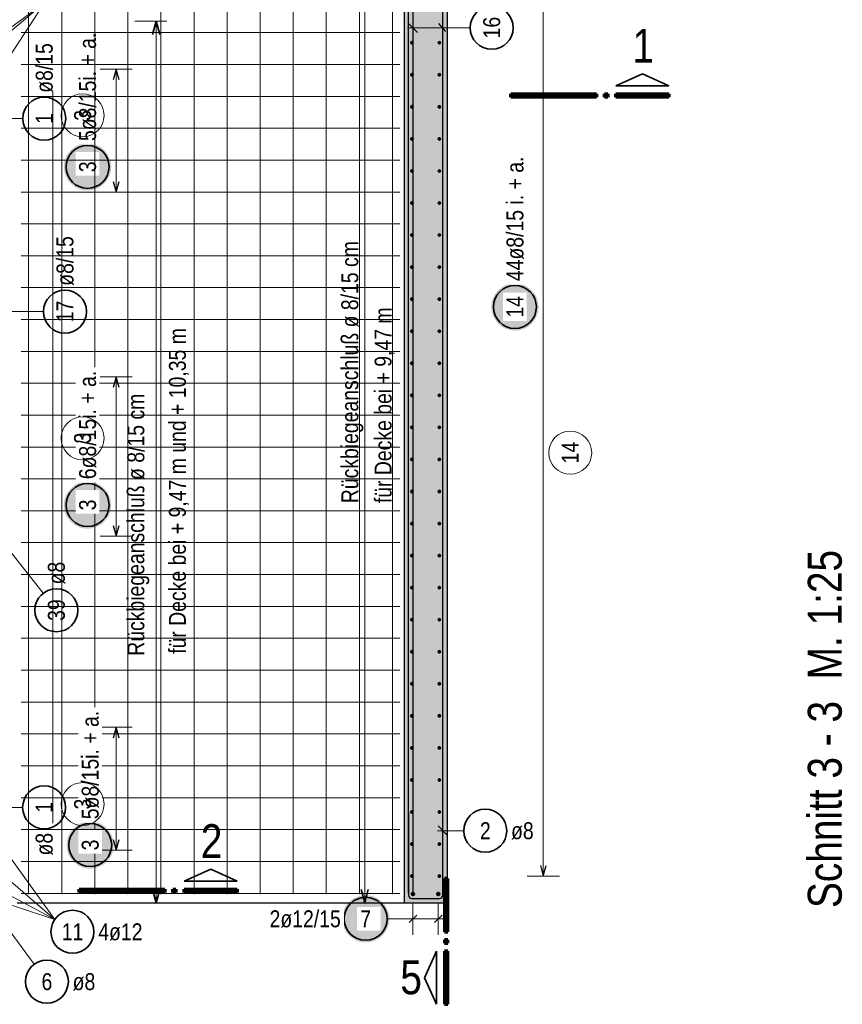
# Model space of a CAD drawing. Header units: millimetres. Extents: x -10.2 to 30.7, y 0 to 21.
# Tile 19 of 40: x 5 to 8.8, y 11.6 to 16.2. Entities that reach past the tile are written whole.
import ezdxf

# ---------------------------------------------------------------- set-up
doc = ezdxf.new("R2010")
doc.units = ezdxf.units.MM
doc.layers.add('nplo Bewehrung', color=7, linetype='Continuous', lineweight=20)
doc.styles.add('Arial Narrow', font='ARIALN.TTF')

msp = doc.modelspace()

# ---------------------------------------------------------------- hatches: boundary and pattern name
at = {"lineweight": 13, "true_color": 0xd7ffd7}
msp.add_hatch(color=254, dxfattribs=at).paths.add_polyline_path([(6.991, 18.7557), (6.991, 12.0691), (6.791, 12.0691), (6.791, 18.7557)])
at = {"lineweight": 25, "true_color": 0xffffff}
for points in [[(5.429, 15.491), (5.4289, 15.4949), (5.4287, 15.4987), (5.4284, 15.5025), (5.4279, 15.5063), (5.4273, 15.5101), (5.4266, 15.5139), (5.4257, 15.5176), (5.4247, 15.5213), (5.4236, 15.525), (5.4223, 15.5286), (5.421, 15.5322), (5.4195, 15.5358), (5.4178, 15.5392), (5.4161, 15.5427), (5.4142, 15.546), (5.4123, 15.5493), (5.4102, 15.5525), (5.408, 15.5557), (5.4057, 15.5587), (5.4032, 15.5617), (5.4007, 15.5646), (5.3981, 15.5674), (5.3954, 15.5701), (5.3926, 15.5728), (5.3897, 15.5753), (5.3867, 15.5777), (5.3836, 15.58), (5.3805, 15.5822), (5.3773, 15.5843), (5.374, 15.5863), (5.3706, 15.5881), (5.3672, 15.5899), (5.3637, 15.5915), (5.3602, 15.593), (5.3566, 15.5944), (5.353, 15.5956), (5.3493, 15.5968), (5.3456, 15.5977), (5.3418, 15.5986), (5.3381, 15.5993), (5.3343, 15.5999), (5.3305, 15.6004), (5.3266, 15.6007), (5.3228, 15.6009), (5.319, 15.601), (5.3151, 15.6009), (5.3113, 15.6007), (5.3075, 15.6004), (5.3037, 15.5999), (5.2999, 15.5993), (5.2961, 15.5986), (5.2924, 15.5977), (5.2887, 15.5968), (5.285, 15.5956), (5.2814, 15.5944), (5.2778, 15.593), (5.2742, 15.5915), (5.2708, 15.5899), (5.2673, 15.5881), (5.264, 15.5863), (5.2607, 15.5843), (5.2575, 15.5822), (5.2543, 15.58), (5.2513, 15.5777), (5.2483, 15.5753), (5.2454, 15.5728), (5.2426, 15.5701), (5.2398, 15.5674), (5.2372, 15.5646), (5.2347, 15.5617), (5.2323, 15.5587), (5.23, 15.5557), (5.2278, 15.5525), (5.2257, 15.5493), (5.2237, 15.546), (5.2219, 15.5427), (5.2201, 15.5392), (5.2185, 15.5358), (5.217, 15.5322), (5.2156, 15.5286), (5.2144, 15.525), (5.2132, 15.5213), (5.2122, 15.5176), (5.2114, 15.5139), (5.2106, 15.5101), (5.21, 15.5063), (5.2096, 15.5025), (5.2092, 15.4987), (5.209, 15.4949), (5.209, 15.491), (5.209, 15.4872), (5.2092, 15.4833), (5.2096, 15.4795), (5.21, 15.4757), (5.2106, 15.4719), (5.2114, 15.4681), (5.2122, 15.4644), (5.2132, 15.4607), (5.2144, 15.457), (5.2156, 15.4534), (5.217, 15.4498), (5.2185, 15.4463), (5.2201, 15.4428), (5.2219, 15.4394), (5.2237, 15.436), (5.2257, 15.4327), (5.2278, 15.4295), (5.23, 15.4264), (5.2323, 15.4233), (5.2347, 15.4203), (5.2372, 15.4174), (5.2398, 15.4146), (5.2426, 15.4119), (5.2454, 15.4093), (5.2483, 15.4068), (5.2513, 15.4043), (5.2543, 15.402), (5.2575, 15.3998), (5.2607, 15.3977), (5.264, 15.3958), (5.2673, 15.3939), (5.2708, 15.3921), (5.2742, 15.3905), (5.2778, 15.389), (5.2814, 15.3877), (5.285, 15.3864), (5.2887, 15.3853), (5.2924, 15.3843), (5.2961, 15.3834), (5.2999, 15.3827), (5.3037, 15.3821), (5.3075, 15.3816), (5.3113, 15.3813), (5.3151, 15.3811), (5.319, 15.381), (5.3228, 15.3811), (5.3266, 15.3813), (5.3305, 15.3816), (5.3343, 15.3821), (5.3381, 15.3827), (5.3418, 15.3834), (5.3456, 15.3843), (5.3493, 15.3853), (5.353, 15.3864), (5.3566, 15.3877), (5.3602, 15.389), (5.3637, 15.3905), (5.3672, 15.3921), (5.3706, 15.3939), (5.374, 15.3958), (5.3773, 15.3977), (5.3805, 15.3998), (5.3836, 15.402), (5.3867, 15.4043), (5.3897, 15.4068), (5.3926, 15.4093), (5.3954, 15.4119), (5.3981, 15.4146), (5.4007, 15.4174), (5.4032, 15.4203), (5.4057, 15.4233), (5.408, 15.4264), (5.4102, 15.4295), (5.4123, 15.4327), (5.4142, 15.436), (5.4161, 15.4394), (5.4178, 15.4428), (5.4195, 15.4463), (5.421, 15.4498), (5.4223, 15.4534), (5.4236, 15.457), (5.4247, 15.4607), (5.4257, 15.4644), (5.4266, 15.4681), (5.4273, 15.4719), (5.4279, 15.4757), (5.4284, 15.4795), (5.4287, 15.4833)], [(5.429, 13.9187), (5.4289, 13.9225), (5.4287, 13.9263), (5.4284, 13.9302), (5.4279, 13.934), (5.4273, 13.9378), (5.4266, 13.9415), (5.4257, 13.9453), (5.4247, 13.949), (5.4236, 13.9527), (5.4223, 13.9563), (5.421, 13.9599), (5.4195, 13.9634), (5.4178, 13.9669), (5.4161, 13.9703), (5.4142, 13.9737), (5.4123, 13.977), (5.4102, 13.9802), (5.408, 13.9833), (5.4057, 13.9864), (5.4032, 13.9894), (5.4007, 13.9923), (5.3981, 13.9951), (5.3954, 13.9978), (5.3926, 14.0004), (5.3897, 14.0029), (5.3867, 14.0054), (5.3836, 14.0077), (5.3805, 14.0099), (5.3773, 14.012), (5.374, 14.0139), (5.3706, 14.0158), (5.3672, 14.0175), (5.3637, 14.0192), (5.3602, 14.0207), (5.3566, 14.022), (5.353, 14.0233), (5.3493, 14.0244), (5.3456, 14.0254), (5.3418, 14.0263), (5.3381, 14.027), (5.3343, 14.0276), (5.3305, 14.0281), (5.3266, 14.0284), (5.3228, 14.0286), (5.319, 14.0287), (5.3151, 14.0286), (5.3113, 14.0284), (5.3075, 14.0281), (5.3037, 14.0276), (5.2999, 14.027), (5.2961, 14.0263), (5.2924, 14.0254), (5.2887, 14.0244), (5.285, 14.0233), (5.2814, 14.022), (5.2778, 14.0207), (5.2742, 14.0192), (5.2708, 14.0175), (5.2673, 14.0158), (5.264, 14.0139), (5.2607, 14.012), (5.2575, 14.0099), (5.2543, 14.0077), (5.2513, 14.0054), (5.2483, 14.0029), (5.2454, 14.0004), (5.2426, 13.9978), (5.2398, 13.9951), (5.2372, 13.9923), (5.2347, 13.9894), (5.2323, 13.9864), (5.23, 13.9833), (5.2278, 13.9802), (5.2257, 13.977), (5.2237, 13.9737), (5.2219, 13.9703), (5.2201, 13.9669), (5.2185, 13.9634), (5.217, 13.9599), (5.2156, 13.9563), (5.2144, 13.9527), (5.2132, 13.949), (5.2122, 13.9453), (5.2114, 13.9415), (5.2106, 13.9378), (5.21, 13.934), (5.2096, 13.9302), (5.2092, 13.9263), (5.209, 13.9225), (5.209, 13.9187), (5.209, 13.9148), (5.2092, 13.911), (5.2096, 13.9072), (5.21, 13.9034), (5.2106, 13.8996), (5.2114, 13.8958), (5.2122, 13.8921), (5.2132, 13.8884), (5.2144, 13.8847), (5.2156, 13.8811), (5.217, 13.8775), (5.2185, 13.8739), (5.2201, 13.8705), (5.2219, 13.867), (5.2237, 13.8637), (5.2257, 13.8604), (5.2278, 13.8572), (5.23, 13.854), (5.2323, 13.851), (5.2347, 13.848), (5.2372, 13.8451), (5.2398, 13.8423), (5.2426, 13.8395), (5.2454, 13.8369), (5.2483, 13.8344), (5.2513, 13.832), (5.2543, 13.8297), (5.2575, 13.8275), (5.2607, 13.8254), (5.264, 13.8234), (5.2673, 13.8215), (5.2708, 13.8198), (5.2742, 13.8182), (5.2778, 13.8167), (5.2814, 13.8153), (5.285, 13.8141), (5.2887, 13.8129), (5.2924, 13.8119), (5.2961, 13.8111), (5.2999, 13.8103), (5.3037, 13.8097), (5.3075, 13.8093), (5.3113, 13.8089), (5.3151, 13.8087), (5.319, 13.8087), (5.3228, 13.8087), (5.3266, 13.8089), (5.3305, 13.8093), (5.3343, 13.8097), (5.3381, 13.8103), (5.3418, 13.8111), (5.3456, 13.8119), (5.3493, 13.8129), (5.353, 13.8141), (5.3566, 13.8153), (5.3602, 13.8167), (5.3637, 13.8182), (5.3672, 13.8198), (5.3706, 13.8215), (5.374, 13.8234), (5.3773, 13.8254), (5.3805, 13.8275), (5.3836, 13.8297), (5.3867, 13.832), (5.3897, 13.8344), (5.3926, 13.8369), (5.3954, 13.8395), (5.3981, 13.8423), (5.4007, 13.8451), (5.4032, 13.848), (5.4057, 13.851), (5.408, 13.854), (5.4102, 13.8572), (5.4123, 13.8604), (5.4142, 13.8637), (5.4161, 13.867), (5.4178, 13.8705), (5.4195, 13.8739), (5.421, 13.8775), (5.4223, 13.8811), (5.4236, 13.8847), (5.4247, 13.8884), (5.4257, 13.8921), (5.4266, 13.8958), (5.4273, 13.8996), (5.4279, 13.9034), (5.4284, 13.9072), (5.4287, 13.911)], [(5.4412, 12.3377), (5.4411, 12.3416), (5.4409, 12.3454), (5.4406, 12.3492), (5.4401, 12.3531), (5.4395, 12.3569), (5.4388, 12.3606), (5.4379, 12.3644), (5.4369, 12.3681), (5.4358, 12.3717), (5.4346, 12.3754), (5.4332, 12.379), (5.4317, 12.3825), (5.4301, 12.386), (5.4283, 12.3894), (5.4265, 12.3927), (5.4245, 12.396), (5.4224, 12.3993), (5.4202, 12.4024), (5.4179, 12.4055), (5.4155, 12.4085), (5.413, 12.4114), (5.4103, 12.4142), (5.4076, 12.4169), (5.4048, 12.4195), (5.4019, 12.422), (5.3989, 12.4244), (5.3959, 12.4267), (5.3927, 12.4289), (5.3895, 12.431), (5.3862, 12.433), (5.3828, 12.4349), (5.3794, 12.4366), (5.3759, 12.4382), (5.3724, 12.4397), (5.3688, 12.4411), (5.3652, 12.4424), (5.3615, 12.4435), (5.3578, 12.4445), (5.3541, 12.4453), (5.3503, 12.4461), (5.3465, 12.4467), (5.3427, 12.4471), (5.3389, 12.4475), (5.335, 12.4477), (5.3312, 12.4477), (5.3274, 12.4477), (5.3235, 12.4475), (5.3197, 12.4471), (5.3159, 12.4467), (5.3121, 12.4461), (5.3083, 12.4453), (5.3046, 12.4445), (5.3009, 12.4435), (5.2972, 12.4424), (5.2936, 12.4411), (5.29, 12.4397), (5.2865, 12.4382), (5.283, 12.4366), (5.2796, 12.4349), (5.2762, 12.433), (5.2729, 12.431), (5.2697, 12.4289), (5.2666, 12.4267), (5.2635, 12.4244), (5.2605, 12.422), (5.2576, 12.4195), (5.2548, 12.4169), (5.2521, 12.4142), (5.2495, 12.4114), (5.2469, 12.4085), (5.2445, 12.4055), (5.2422, 12.4024), (5.24, 12.3993), (5.2379, 12.396), (5.2359, 12.3927), (5.2341, 12.3894), (5.2323, 12.386), (5.2307, 12.3825), (5.2292, 12.379), (5.2278, 12.3754), (5.2266, 12.3717), (5.2255, 12.3681), (5.2245, 12.3644), (5.2236, 12.3606), (5.2229, 12.3569), (5.2223, 12.3531), (5.2218, 12.3492), (5.2215, 12.3454), (5.2213, 12.3416), (5.2212, 12.3377), (5.2213, 12.3339), (5.2215, 12.3301), (5.2218, 12.3263), (5.2223, 12.3224), (5.2229, 12.3186), (5.2236, 12.3149), (5.2245, 12.3111), (5.2255, 12.3074), (5.2266, 12.3038), (5.2278, 12.3001), (5.2292, 12.2965), (5.2307, 12.293), (5.2323, 12.2895), (5.2341, 12.2861), (5.2359, 12.2827), (5.2379, 12.2795), (5.24, 12.2762), (5.2422, 12.2731), (5.2445, 12.27), (5.2469, 12.267), (5.2495, 12.2641), (5.2521, 12.2613), (5.2548, 12.2586), (5.2576, 12.256), (5.2605, 12.2535), (5.2635, 12.2511), (5.2666, 12.2488), (5.2697, 12.2466), (5.2729, 12.2445), (5.2762, 12.2425), (5.2796, 12.2406), (5.283, 12.2389), (5.2865, 12.2373), (5.29, 12.2358), (5.2936, 12.2344), (5.2972, 12.2331), (5.3009, 12.232), (5.3046, 12.231), (5.3083, 12.2302), (5.3121, 12.2294), (5.3159, 12.2288), (5.3197, 12.2284), (5.3235, 12.228), (5.3274, 12.2278), (5.3312, 12.2277), (5.335, 12.2278), (5.3389, 12.228), (5.3427, 12.2284), (5.3465, 12.2288), (5.3503, 12.2294), (5.3541, 12.2302), (5.3578, 12.231), (5.3615, 12.232), (5.3652, 12.2331), (5.3688, 12.2344), (5.3724, 12.2358), (5.3759, 12.2373), (5.3794, 12.2389), (5.3828, 12.2406), (5.3862, 12.2425), (5.3895, 12.2445), (5.3927, 12.2466), (5.3959, 12.2488), (5.3989, 12.2511), (5.4019, 12.2535), (5.4048, 12.256), (5.4076, 12.2586), (5.4103, 12.2613), (5.413, 12.2641), (5.4155, 12.267), (5.4179, 12.27), (5.4202, 12.2731), (5.4224, 12.2762), (5.4245, 12.2795), (5.4265, 12.2827), (5.4283, 12.2861), (5.4301, 12.2895), (5.4317, 12.293), (5.4332, 12.2965), (5.4346, 12.3001), (5.4358, 12.3038), (5.4369, 12.3074), (5.4379, 12.3111), (5.4388, 12.3149), (5.4395, 12.3186), (5.4401, 12.3224), (5.4406, 12.3263), (5.4409, 12.3301)], [(6.7222, 11.9946), (6.7221, 11.9985), (6.7219, 12.0023), (6.7216, 12.0061), (6.7211, 12.01), (6.7205, 12.0137), (6.7198, 12.0175), (6.7189, 12.0213), (6.7179, 12.025), (6.7168, 12.0286), (6.7155, 12.0323), (6.7142, 12.0358), (6.7127, 12.0394), (6.711, 12.0429), (6.7093, 12.0463), (6.7074, 12.0496), (6.7055, 12.0529), (6.7034, 12.0562), (6.7012, 12.0593), (6.6989, 12.0624), (6.6964, 12.0653), (6.6939, 12.0682), (6.6913, 12.0711), (6.6886, 12.0738), (6.6858, 12.0764), (6.6829, 12.0789), (6.6799, 12.0813), (6.6768, 12.0836), (6.6737, 12.0858), (6.6705, 12.0879), (6.6672, 12.0899), (6.6638, 12.0918), (6.6604, 12.0935), (6.6569, 12.0951), (6.6534, 12.0966), (6.6498, 12.098), (6.6462, 12.0993), (6.6425, 12.1004), (6.6388, 12.1014), (6.6351, 12.1022), (6.6313, 12.103), (6.6275, 12.1036), (6.6237, 12.104), (6.6199, 12.1044), (6.616, 12.1046), (6.6122, 12.1046), (6.6083, 12.1046), (6.6045, 12.1044), (6.6007, 12.104), (6.5969, 12.1036), (6.5931, 12.103), (6.5893, 12.1022), (6.5856, 12.1014), (6.5819, 12.1004), (6.5782, 12.0993), (6.5746, 12.098), (6.571, 12.0966), (6.5674, 12.0951), (6.564, 12.0935), (6.5605, 12.0918), (6.5572, 12.0899), (6.5539, 12.0879), (6.5507, 12.0858), (6.5475, 12.0836), (6.5445, 12.0813), (6.5415, 12.0789), (6.5386, 12.0764), (6.5358, 12.0738), (6.5331, 12.0711), (6.5304, 12.0682), (6.5279, 12.0653), (6.5255, 12.0624), (6.5232, 12.0593), (6.521, 12.0562), (6.5189, 12.0529), (6.5169, 12.0496), (6.5151, 12.0463), (6.5133, 12.0429), (6.5117, 12.0394), (6.5102, 12.0358), (6.5088, 12.0323), (6.5076, 12.0286), (6.5064, 12.025), (6.5054, 12.0213), (6.5046, 12.0175), (6.5039, 12.0137), (6.5033, 12.01), (6.5028, 12.0061), (6.5024, 12.0023), (6.5022, 11.9985), (6.5022, 11.9946), (6.5022, 11.9908), (6.5024, 11.987), (6.5028, 11.9831), (6.5033, 11.9793), (6.5039, 11.9755), (6.5046, 11.9718), (6.5054, 11.968), (6.5064, 11.9643), (6.5076, 11.9607), (6.5088, 11.957), (6.5102, 11.9534), (6.5117, 11.9499), (6.5133, 11.9464), (6.5151, 11.943), (6.5169, 11.9396), (6.5189, 11.9364), (6.521, 11.9331), (6.5232, 11.93), (6.5255, 11.9269), (6.5279, 11.9239), (6.5304, 11.921), (6.5331, 11.9182), (6.5358, 11.9155), (6.5386, 11.9129), (6.5415, 11.9104), (6.5445, 11.908), (6.5475, 11.9057), (6.5507, 11.9034), (6.5539, 11.9014), (6.5572, 11.8994), (6.5605, 11.8975), (6.564, 11.8958), (6.5674, 11.8942), (6.571, 11.8927), (6.5746, 11.8913), (6.5782, 11.89), (6.5819, 11.8889), (6.5856, 11.8879), (6.5893, 11.887), (6.5931, 11.8863), (6.5969, 11.8857), (6.6007, 11.8852), (6.6045, 11.8849), (6.6083, 11.8847), (6.6122, 11.8846), (6.616, 11.8847), (6.6199, 11.8849), (6.6237, 11.8852), (6.6275, 11.8857), (6.6313, 11.8863), (6.6351, 11.887), (6.6388, 11.8879), (6.6425, 11.8889), (6.6462, 11.89), (6.6498, 11.8913), (6.6534, 11.8927), (6.6569, 11.8942), (6.6604, 11.8958), (6.6638, 11.8975), (6.6672, 11.8994), (6.6705, 11.9014), (6.6737, 11.9034), (6.6768, 11.9057), (6.6799, 11.908), (6.6829, 11.9104), (6.6858, 11.9129), (6.6886, 11.9155), (6.6913, 11.9182), (6.6939, 11.921), (6.6964, 11.9239), (6.6989, 11.9269), (6.7012, 11.93), (6.7034, 11.9331), (6.7055, 11.9364), (6.7074, 11.9396), (6.7093, 11.943), (6.711, 11.9464), (6.7127, 11.9499), (6.7142, 11.9534), (6.7155, 11.957), (6.7168, 11.9607), (6.7179, 11.9643), (6.7189, 11.968), (6.7198, 11.9718), (6.7205, 11.9755), (6.7211, 11.9793), (6.7216, 11.9831), (6.7219, 11.987)]]:
    msp.add_hatch(color=7, dxfattribs=at).paths.add_polyline_path(points)
at = {"lineweight": 50, "true_color": 0xffffff}
msp.add_hatch(color=7, dxfattribs=at).paths.add_polyline_path([(7.4162, 14.8395), (7.4162, 14.8433), (7.416, 14.8471), (7.4156, 14.851), (7.4152, 14.8548), (7.4146, 14.8586), (7.4138, 14.8623), (7.413, 14.8661), (7.412, 14.8698), (7.4109, 14.8735), (7.4096, 14.8771), (7.4082, 14.8807), (7.4067, 14.8842), (7.4051, 14.8877), (7.4034, 14.8911), (7.4015, 14.8945), (7.3995, 14.8978), (7.3974, 14.901), (7.3952, 14.9041), (7.3929, 14.9072), (7.3905, 14.9102), (7.388, 14.9131), (7.3854, 14.9159), (7.3826, 14.9186), (7.3798, 14.9212), (7.3769, 14.9237), (7.374, 14.9262), (7.3709, 14.9285), (7.3677, 14.9307), (7.3645, 14.9328), (7.3612, 14.9347), (7.3579, 14.9366), (7.3545, 14.9383), (7.351, 14.94), (7.3474, 14.9415), (7.3439, 14.9428), (7.3402, 14.9441), (7.3366, 14.9452), (7.3328, 14.9462), (7.3291, 14.9471), (7.3253, 14.9478), (7.3215, 14.9484), (7.3177, 14.9489), (7.3139, 14.9492), (7.3101, 14.9494), (7.3062, 14.9495), (7.3024, 14.9494), (7.2986, 14.9492), (7.2947, 14.9489), (7.2909, 14.9484), (7.2871, 14.9478), (7.2834, 14.9471), (7.2796, 14.9462), (7.2759, 14.9452), (7.2722, 14.9441), (7.2686, 14.9428), (7.265, 14.9415), (7.2615, 14.94), (7.258, 14.9383), (7.2546, 14.9366), (7.2512, 14.9347), (7.2479, 14.9328), (7.2447, 14.9307), (7.2416, 14.9285), (7.2385, 14.9262), (7.2355, 14.9237), (7.2326, 14.9212), (7.2298, 14.9186), (7.2271, 14.9159), (7.2245, 14.9131), (7.222, 14.9102), (7.2196, 14.9072), (7.2172, 14.9041), (7.215, 14.901), (7.2129, 14.8978), (7.211, 14.8945), (7.2091, 14.8911), (7.2074, 14.8877), (7.2057, 14.8842), (7.2042, 14.8807), (7.2029, 14.8771), (7.2016, 14.8735), (7.2005, 14.8698), (7.1995, 14.8661), (7.1986, 14.8623), (7.1979, 14.8586), (7.1973, 14.8548), (7.1968, 14.851), (7.1965, 14.8471), (7.1963, 14.8433), (7.1962, 14.8395), (7.1963, 14.8356), (7.1965, 14.8318), (7.1968, 14.828), (7.1973, 14.8242), (7.1979, 14.8204), (7.1986, 14.8166), (7.1995, 14.8129), (7.2005, 14.8092), (7.2016, 14.8055), (7.2029, 14.8019), (7.2042, 14.7983), (7.2057, 14.7947), (7.2074, 14.7913), (7.2091, 14.7878), (7.211, 14.7845), (7.2129, 14.7812), (7.215, 14.778), (7.2172, 14.7748), (7.2196, 14.7717), (7.222, 14.7688), (7.2245, 14.7659), (7.2271, 14.7631), (7.2298, 14.7603), (7.2326, 14.7577), (7.2355, 14.7552), (7.2385, 14.7528), (7.2416, 14.7505), (7.2447, 14.7483), (7.2479, 14.7462), (7.2512, 14.7442), (7.2546, 14.7423), (7.258, 14.7406), (7.2615, 14.739), (7.265, 14.7375), (7.2686, 14.7361), (7.2722, 14.7349), (7.2759, 14.7337), (7.2796, 14.7327), (7.2834, 14.7319), (7.2871, 14.7311), (7.2909, 14.7305), (7.2947, 14.7301), (7.2986, 14.7297), (7.3024, 14.7295), (7.3062, 14.7295), (7.3101, 14.7295), (7.3139, 14.7297), (7.3177, 14.7301), (7.3215, 14.7305), (7.3253, 14.7311), (7.3291, 14.7319), (7.3328, 14.7327), (7.3366, 14.7337), (7.3402, 14.7349), (7.3439, 14.7361), (7.3474, 14.7375), (7.351, 14.739), (7.3545, 14.7406), (7.3579, 14.7423), (7.3612, 14.7442), (7.3645, 14.7462), (7.3677, 14.7483), (7.3709, 14.7505), (7.374, 14.7528), (7.3769, 14.7552), (7.3798, 14.7577), (7.3826, 14.7603), (7.3854, 14.7631), (7.388, 14.7659), (7.3905, 14.7688), (7.3929, 14.7717), (7.3952, 14.7748), (7.3974, 14.778), (7.3995, 14.7812), (7.4015, 14.7845), (7.4034, 14.7878), (7.4051, 14.7913), (7.4067, 14.7947), (7.4082, 14.7983), (7.4096, 14.8019), (7.4109, 14.8055), (7.412, 14.8092), (7.413, 14.8129), (7.4138, 14.8166), (7.4146, 14.8204), (7.4152, 14.8242), (7.4156, 14.828), (7.416, 14.8318)])

# ---------------------------------------------------------------- linework, layer by layer
at = {"color": 6, "linetype": 'Continuous', "lineweight": 13}
for p, q in [((6.6077, 12.0691), (6.6077, 18.7557)), ((5.6882, 16.1691), (5.5382, 16.1691)), ((5.6382, 12.0691), (5.6382, 16.1691)), ((5.5382, 12.0691), (5.6882, 12.0691)), ((6.5577, 12.0691), (6.7077, 12.0691))]:
    msp.add_line(p, q, dxfattribs=at)
at = {"color": 3, "linetype": 'Continuous', "lineweight": 25}
for p, q in [((6.791, 18.7557), (6.791, 12.0691)), ((6.991, 18.7557), (6.991, 12.0691)), ((6.811, 12.1157), (6.811, 18.7157)), ((6.831, 18.7091), (6.831, 12.1091)), ((6.971, 12.1157), (6.971, 18.7157)), ((6.8089, 16.16), (6.8531, 16.1158)), ((6.9505, 16.1576), (6.9827, 16.12)), ((5.4522, 15.9451), (5.4388, 15.8951)), ((5.4656, 15.8951), (5.4522, 15.9451)), ((5.4388, 15.4231), (5.4522, 15.3731)), ((5.4522, 15.3731), (5.4656, 15.4231)), ((5.4522, 14.5151), (5.4388, 14.4651)), ((5.4656, 14.4651), (5.4522, 14.5151)), ((5.4388, 13.8231), (5.4522, 13.7731)), ((5.4522, 13.7731), (5.4656, 13.8231)), ((5.4522, 12.8851), (5.4388, 12.8351)), ((5.4656, 12.8351), (5.4522, 12.8851)), ((6.811, 12.4891), (6.811, 12.1051)), ((6.971, 12.1051), (6.971, 12.4891)), ((6.9489, 12.4264), (6.9931, 12.3822)), ((5.4388, 12.3631), (5.4522, 12.3131)), ((5.4522, 12.3131), (5.4656, 12.3631)), ((7.4248, 12.2431), (7.4382, 12.1931)), ((7.4382, 12.1931), (7.4516, 12.2431)), ((6.827, 12.0891), (6.955, 12.0891)), ((4.991, 12.0691), (6.791, 12.0691)), ((6.791, 12.0691), (6.991, 12.0691)), ((6.8496, 12.0123), (6.8143, 11.977)), ((6.9676, 12.0123), (6.9323, 11.977))]:
    msp.add_line(p, q, dxfattribs=at)
at = {"color": 5, "linetype": 'Continuous', "lineweight": 18}
for p, q in [((7.4382, 12.1931), (7.4382, 18.6017)), ((4.821, 16.0041), (5.1193, 16.254)), ((4.956, 16.1341), (5.1193, 16.254)), ((4.956, 16.0041), (5.1193, 16.254)), ((7.0981, 16.1379), (6.806, 16.1379)), ((5.5272, 15.9451), (5.3772, 15.9451)), ((5.4522, 15.9451), (5.4522, 15.3731)), ((5.0175, 15.7153), (4.946, 15.7153)), ((5.3772, 15.3731), (5.5272, 15.3731)), ((5.1139, 14.8179), (4.786, 14.8179)), ((5.5272, 14.5151), (5.3772, 14.5151)), ((5.4522, 14.5151), (5.4522, 13.7731)), ((5.1124, 13.5082), (4.9284, 13.7434)), ((5.3772, 13.7731), (5.5272, 13.7731)), ((5.5272, 12.8851), (5.3772, 12.8851)), ((5.4522, 12.3131), (5.4522, 12.8851)), ((5.0172, 12.5129), (4.946, 12.5129)), ((7.0682, 12.4043), (6.946, 12.4043)), ((4.826, 12.2841), (5.1673, 11.9922)), ((4.956, 12.2841), (5.1673, 11.9922)), ((5.3772, 12.3131), (5.5272, 12.3131)), ((7.3632, 12.1931), (7.5132, 12.1931)), ((4.826, 12.1041), (5.1673, 11.9922)), ((5.0705, 11.7832), (4.8312, 12.1093)), ((4.956, 12.1041), (5.1673, 11.9922)), ((6.832, 12.0696), (6.832, 11.9196)), ((6.95, 12.0696), (6.95, 11.9196)), ((6.7122, 11.9946), (6.782, 11.9946)), ((6.782, 11.9946), (7, 11.9946))]:
    msp.add_line(p, q, dxfattribs=at)
at = {"color": 2, "linetype": 'Continuous', "lineweight": 35}
for p, q in [((5.6382, 16.1691), (5.6214, 16.1066)), ((5.6549, 16.1066), (5.6382, 16.1691)), ((7.775, 15.8677), (7.8988, 15.924)), ((7.8988, 15.924), (8.0225, 15.8677)), ((8.0225, 15.8677), (7.775, 15.8677)), ((5.7677, 12.1698), (5.8915, 12.2261)), ((5.8915, 12.2261), (6.0152, 12.1698)), ((6.0152, 12.1698), (5.7677, 12.1698)), ((5.6214, 12.1316), (5.6382, 12.0691)), ((5.6382, 12.0691), (5.6549, 12.1316)), ((6.591, 12.1316), (6.6077, 12.0691)), ((6.6077, 12.0691), (6.6245, 12.1316)), ((6.9419, 11.8446), (6.8856, 11.7209)), ((6.9419, 11.5971), (6.9419, 11.8446)), ((6.8856, 11.7209), (6.9419, 11.5971))]:
    msp.add_line(p, q, dxfattribs=at)
at = {"color": 1, "linetype": 'Continuous', "lineweight": 70}
for p, q in [((7.2875, 15.8152), (7.2875, 15.8302)), ((7.2875, 15.8302), (7.685, 15.8302)), ((7.685, 15.8152), (7.2875, 15.8152)), ((7.685, 15.8302), (7.685, 15.8152)), ((7.7225, 15.8152), (7.7225, 15.8302)), ((7.7225, 15.8302), (7.7375, 15.8302)), ((7.7375, 15.8152), (7.7225, 15.8152)), ((7.7375, 15.8302), (7.7375, 15.8152)), ((7.775, 15.8152), (7.775, 15.8302)), ((7.775, 15.8302), (8.0225, 15.8302)), ((8.0225, 15.8152), (7.775, 15.8152)), ((8.0225, 15.8302), (8.0225, 15.8152)), ((6.9944, 12.1821), (6.9794, 12.1821)), ((6.9794, 12.1821), (6.9794, 11.9346)), ((6.9944, 11.9346), (6.9944, 12.1821)), ((5.2802, 12.1173), (5.2802, 12.1323)), ((5.2802, 12.1323), (5.6777, 12.1323)), ((5.6777, 12.1323), (5.6777, 12.1173)), ((5.7152, 12.1173), (5.7152, 12.1323)), ((5.7152, 12.1323), (5.7302, 12.1323)), ((5.7302, 12.1323), (5.7302, 12.1173)), ((5.7677, 12.1173), (5.7677, 12.1323)), ((5.7677, 12.1323), (6.0152, 12.1323)), ((6.0152, 12.1323), (6.0152, 12.1173)), ((5.6777, 12.1173), (5.2802, 12.1173)), ((5.7302, 12.1173), (5.7152, 12.1173)), ((6.0152, 12.1173), (5.7677, 12.1173)), ((6.9794, 11.9346), (6.9944, 11.9346)), ((6.9944, 11.8971), (6.9794, 11.8971)), ((6.9794, 11.8971), (6.9794, 11.8821)), ((6.9794, 11.8821), (6.9944, 11.8821)), ((6.9944, 11.8821), (6.9944, 11.8971)), ((6.9944, 11.8446), (6.9794, 11.8446)), ((6.9794, 11.8446), (6.9794, 11.5971)), ((6.9944, 11.5971), (6.9944, 11.8446)), ((6.9794, 11.5971), (6.9944, 11.5971))]:
    msp.add_line(p, q, dxfattribs=at)
at = {"color": 2, "linetype": 'Continuous', "lineweight": 35}
for centre in [(7.1981, 16.1379), (5.1175, 15.7153), (5.319, 15.491), (7.3062, 14.8395), (5.2139, 14.8179), (5.319, 13.9187), (5.174, 13.4295), (5.1172, 12.5129), (7.1682, 12.4043), (5.3312, 12.3377), (6.6122, 11.9946), (5.2488, 11.9342), (5.1297, 11.7026)]:
    msp.add_circle(centre, 0.1, dxfattribs=at)
at = {"color": 4, "linetype": 'Continuous', "lineweight": 50}
for centre, radius in [((6.827, 16.0681), 0.004), ((6.827, 16.0681), 0.004), ((6.827, 16.0681), 0.0036), ((6.827, 16.0681), 0.0028), ((6.827, 16.0681), 0.002), ((6.827, 16.0681), 0.0012), ((6.955, 16.0681), 0.004), ((6.955, 16.0681), 0.004), ((6.955, 16.0681), 0.0036), ((6.955, 16.0681), 0.0028), ((6.955, 16.0681), 0.002), ((6.955, 16.0681), 0.0012), ((6.827, 16.0681), 0.0004), ((6.955, 16.0681), 0.0004), ((6.827, 15.9191), 0.004), ((6.827, 15.9191), 0.004), ((6.827, 15.9191), 0.0036), ((6.827, 15.9191), 0.0028), ((6.827, 15.9191), 0.002), ((6.827, 15.9191), 0.0012), ((6.827, 15.9191), 0.0004), ((6.955, 15.9191), 0.004), ((6.955, 15.9191), 0.004), ((6.955, 15.9191), 0.0036), ((6.955, 15.9191), 0.0028), ((6.955, 15.9191), 0.002), ((6.955, 15.9191), 0.0012), ((6.955, 15.9191), 0.0004), ((6.827, 15.77), 0.004), ((6.827, 15.77), 0.004), ((6.827, 15.77), 0.0036), ((6.827, 15.77), 0.0028), ((6.827, 15.77), 0.002), ((6.827, 15.77), 0.0012), ((6.827, 15.77), 0.0004), ((6.955, 15.77), 0.004), ((6.955, 15.77), 0.004), ((6.955, 15.77), 0.0036), ((6.955, 15.77), 0.0028), ((6.955, 15.77), 0.002), ((6.955, 15.77), 0.0012), ((6.955, 15.77), 0.0004), ((6.827, 15.621), 0.004), ((6.827, 15.621), 0.004), ((6.827, 15.621), 0.0036), ((6.827, 15.621), 0.0028), ((6.827, 15.621), 0.002), ((6.827, 15.621), 0.0012), ((6.827, 15.621), 0.0004), ((6.955, 15.621), 0.004), ((6.955, 15.621), 0.004), ((6.955, 15.621), 0.0036), ((6.955, 15.621), 0.0028), ((6.955, 15.621), 0.002), ((6.955, 15.621), 0.0012), ((6.955, 15.621), 0.0004), ((6.827, 15.4719), 0.004), ((6.827, 15.4719), 0.004), ((6.827, 15.4719), 0.0036), ((6.827, 15.4719), 0.0028), ((6.827, 15.4719), 0.002), ((6.955, 15.4719), 0.004), ((6.955, 15.4719), 0.004), ((6.955, 15.4719), 0.0036), ((6.955, 15.4719), 0.0028), ((6.955, 15.4719), 0.002), ((6.827, 15.4719), 0.0012), ((6.827, 15.4719), 0.0004), ((6.955, 15.4719), 0.0012), ((6.955, 15.4719), 0.0004), ((6.827, 15.3229), 0.004), ((6.827, 15.3229), 0.004), ((6.827, 15.3229), 0.0036), ((6.827, 15.3229), 0.0028), ((6.827, 15.3229), 0.002), ((6.827, 15.3229), 0.0012), ((6.827, 15.3229), 0.0004), ((6.955, 15.3229), 0.004), ((6.955, 15.3229), 0.004), ((6.955, 15.3229), 0.0036), ((6.955, 15.3229), 0.0028), ((6.955, 15.3229), 0.002), ((6.955, 15.3229), 0.0012), ((6.955, 15.3229), 0.0004), ((6.827, 15.1739), 0.004), ((6.827, 15.1739), 0.004), ((6.827, 15.1739), 0.0036), ((6.827, 15.1739), 0.0028), ((6.827, 15.1739), 0.002), ((6.827, 15.1739), 0.0012), ((6.827, 15.1739), 0.0004), ((6.955, 15.1739), 0.004), ((6.955, 15.1739), 0.004), ((6.955, 15.1739), 0.0036), ((6.955, 15.1739), 0.0028), ((6.955, 15.1739), 0.002), ((6.955, 15.1739), 0.0012), ((6.955, 15.1739), 0.0004), ((6.827, 15.0248), 0.004), ((6.827, 15.0248), 0.004), ((6.827, 15.0248), 0.0036), ((6.827, 15.0248), 0.0028), ((6.827, 15.0248), 0.002), ((6.827, 15.0248), 0.0012), ((6.827, 15.0248), 0.0004), ((6.955, 15.0248), 0.004), ((6.955, 15.0248), 0.004), ((6.955, 15.0248), 0.0036), ((6.955, 15.0248), 0.0028), ((6.955, 15.0248), 0.002), ((6.955, 15.0248), 0.0012), ((6.955, 15.0248), 0.0004), ((6.827, 14.8758), 0.004), ((6.827, 14.8758), 0.004), ((6.827, 14.8758), 0.0036), ((6.955, 14.8758), 0.004), ((6.955, 14.8758), 0.004), ((6.955, 14.8758), 0.0036), ((6.827, 14.8758), 0.0028), ((6.827, 14.8758), 0.002), ((6.827, 14.8758), 0.0012), ((6.827, 14.8758), 0.0004), ((6.955, 14.8758), 0.0028), ((6.955, 14.8758), 0.002), ((6.955, 14.8758), 0.0012), ((6.955, 14.8758), 0.0004), ((6.827, 14.7268), 0.004), ((6.827, 14.7268), 0.004), ((6.827, 14.7268), 0.0036), ((6.827, 14.7268), 0.0028), ((6.827, 14.7268), 0.002), ((6.827, 14.7268), 0.0012), ((6.827, 14.7268), 0.0004), ((6.955, 14.7268), 0.004), ((6.955, 14.7268), 0.004), ((6.955, 14.7268), 0.0036), ((6.955, 14.7268), 0.0028), ((6.955, 14.7268), 0.002), ((6.955, 14.7268), 0.0012), ((6.955, 14.7268), 0.0004), ((6.827, 14.5777), 0.004), ((6.827, 14.5777), 0.004), ((6.827, 14.5777), 0.0036), ((6.827, 14.5777), 0.0028), ((6.827, 14.5777), 0.002), ((6.827, 14.5777), 0.0012), ((6.827, 14.5777), 0.0004), ((6.955, 14.5777), 0.004), ((6.955, 14.5777), 0.004), ((6.955, 14.5777), 0.0036), ((6.955, 14.5777), 0.0028), ((6.955, 14.5777), 0.002), ((6.955, 14.5777), 0.0012), ((6.955, 14.5777), 0.0004), ((6.827, 14.4287), 0.004), ((6.827, 14.4287), 0.004), ((6.827, 14.4287), 0.0036), ((6.827, 14.4287), 0.0028), ((6.827, 14.4287), 0.002), ((6.827, 14.4287), 0.0012), ((6.827, 14.4287), 0.0004), ((6.955, 14.4287), 0.004), ((6.955, 14.4287), 0.004), ((6.955, 14.4287), 0.0036), ((6.955, 14.4287), 0.0028), ((6.955, 14.4287), 0.002), ((6.955, 14.4287), 0.0012), ((6.955, 14.4287), 0.0004), ((6.827, 14.2796), 0.004), ((6.827, 14.2796), 0.004), ((6.955, 14.2796), 0.004), ((6.955, 14.2796), 0.004), ((6.827, 14.2796), 0.0036), ((6.827, 14.2796), 0.0028), ((6.827, 14.2796), 0.002), ((6.827, 14.2796), 0.0012), ((6.827, 14.2796), 0.0004), ((6.955, 14.2796), 0.0036), ((6.955, 14.2796), 0.0028), ((6.955, 14.2796), 0.002), ((6.955, 14.2796), 0.0012), ((6.955, 14.2796), 0.0004), ((6.827, 14.1306), 0.004), ((6.827, 14.1306), 0.004), ((6.827, 14.1306), 0.0036), ((6.827, 14.1306), 0.0028), ((6.827, 14.1306), 0.002), ((6.827, 14.1306), 0.0012), ((6.827, 14.1306), 0.0004), ((6.955, 14.1306), 0.004), ((6.955, 14.1306), 0.004), ((6.955, 14.1306), 0.0036), ((6.955, 14.1306), 0.0028), ((6.955, 14.1306), 0.002), ((6.955, 14.1306), 0.0012), ((6.955, 14.1306), 0.0004), ((6.827, 13.9816), 0.004), ((6.827, 13.9816), 0.004), ((6.827, 13.9816), 0.0036), ((6.827, 13.9816), 0.0028), ((6.827, 13.9816), 0.002), ((6.827, 13.9816), 0.0012), ((6.827, 13.9816), 0.0004), ((6.955, 13.9816), 0.004), ((6.955, 13.9816), 0.004), ((6.955, 13.9816), 0.0036), ((6.955, 13.9816), 0.0028), ((6.955, 13.9816), 0.002), ((6.955, 13.9816), 0.0012), ((6.955, 13.9816), 0.0004), ((6.827, 13.8325), 0.004), ((6.827, 13.8325), 0.004), ((6.827, 13.8325), 0.0036), ((6.827, 13.8325), 0.0028), ((6.827, 13.8325), 0.002), ((6.827, 13.8325), 0.0012), ((6.827, 13.8325), 0.0004), ((6.955, 13.8325), 0.004), ((6.955, 13.8325), 0.004), ((6.955, 13.8325), 0.0036), ((6.955, 13.8325), 0.0028), ((6.955, 13.8325), 0.002), ((6.955, 13.8325), 0.0012), ((6.955, 13.8325), 0.0004), ((6.827, 13.6835), 0.004), ((6.827, 13.6835), 0.004), ((6.827, 13.6835), 0.0036), ((6.827, 13.6835), 0.0028), ((6.827, 13.6835), 0.002), ((6.827, 13.6835), 0.0012), ((6.827, 13.6835), 0.0004), ((6.955, 13.6835), 0.004), ((6.955, 13.6835), 0.004), ((6.955, 13.6835), 0.0036), ((6.955, 13.6835), 0.0028), ((6.955, 13.6835), 0.002), ((6.955, 13.6835), 0.0012), ((6.955, 13.6835), 0.0004), ((6.827, 13.5345), 0.004), ((6.827, 13.5345), 0.004), ((6.827, 13.5345), 0.0036), ((6.827, 13.5345), 0.0028), ((6.827, 13.5345), 0.002), ((6.827, 13.5345), 0.0012), ((6.827, 13.5345), 0.0004), ((6.955, 13.5345), 0.004), ((6.955, 13.5345), 0.004), ((6.955, 13.5345), 0.0036), ((6.955, 13.5345), 0.0028), ((6.955, 13.5345), 0.002), ((6.955, 13.5345), 0.0012), ((6.955, 13.5345), 0.0004), ((6.827, 13.3854), 0.004), ((6.827, 13.3854), 0.004), ((6.827, 13.3854), 0.0036), ((6.827, 13.3854), 0.0028), ((6.827, 13.3854), 0.002), ((6.827, 13.3854), 0.0012), ((6.827, 13.3854), 0.0004), ((6.955, 13.3854), 0.004), ((6.955, 13.3854), 0.004), ((6.955, 13.3854), 0.0036), ((6.955, 13.3854), 0.0028), ((6.955, 13.3854), 0.002), ((6.955, 13.3854), 0.0012), ((6.955, 13.3854), 0.0004), ((6.827, 13.2364), 0.004), ((6.827, 13.2364), 0.004), ((6.827, 13.2364), 0.0036), ((6.827, 13.2364), 0.0028), ((6.827, 13.2364), 0.002), ((6.827, 13.2364), 0.0012), ((6.827, 13.2364), 0.0004), ((6.955, 13.2364), 0.004), ((6.955, 13.2364), 0.004), ((6.955, 13.2364), 0.0036), ((6.955, 13.2364), 0.0028), ((6.955, 13.2364), 0.002), ((6.955, 13.2364), 0.0012), ((6.955, 13.2364), 0.0004), ((6.827, 13.0874), 0.004), ((6.827, 13.0874), 0.004), ((6.827, 13.0874), 0.0036), ((6.827, 13.0874), 0.0028), ((6.827, 13.0874), 0.002), ((6.827, 13.0874), 0.0012), ((6.827, 13.0874), 0.0004), ((6.955, 13.0874), 0.004), ((6.955, 13.0874), 0.004), ((6.955, 13.0874), 0.0036), ((6.955, 13.0874), 0.0028), ((6.955, 13.0874), 0.002), ((6.955, 13.0874), 0.0012), ((6.955, 13.0874), 0.0004), ((6.827, 12.9383), 0.004), ((6.827, 12.9383), 0.004), ((6.827, 12.9383), 0.0036), ((6.827, 12.9383), 0.0028), ((6.827, 12.9383), 0.002), ((6.827, 12.9383), 0.0012), ((6.827, 12.9383), 0.0004), ((6.955, 12.9383), 0.004), ((6.955, 12.9383), 0.004), ((6.955, 12.9383), 0.0036), ((6.955, 12.9383), 0.0028), ((6.955, 12.9383), 0.002), ((6.955, 12.9383), 0.0012), ((6.955, 12.9383), 0.0004), ((6.827, 12.7893), 0.004), ((6.827, 12.7893), 0.004), ((6.827, 12.7893), 0.0036), ((6.827, 12.7893), 0.0028), ((6.827, 12.7893), 0.002), ((6.827, 12.7893), 0.0012), ((6.827, 12.7893), 0.0004), ((6.955, 12.7893), 0.004), ((6.955, 12.7893), 0.004), ((6.955, 12.7893), 0.0036), ((6.955, 12.7893), 0.0028), ((6.955, 12.7893), 0.002), ((6.955, 12.7893), 0.0012), ((6.955, 12.7893), 0.0004), ((6.827, 12.6402), 0.004), ((6.827, 12.6402), 0.004), ((6.827, 12.6402), 0.0036), ((6.827, 12.6402), 0.0028), ((6.827, 12.6402), 0.002), ((6.827, 12.6402), 0.0012), ((6.827, 12.6402), 0.0004), ((6.955, 12.6402), 0.004), ((6.955, 12.6402), 0.004), ((6.955, 12.6402), 0.0036), ((6.955, 12.6402), 0.0028), ((6.955, 12.6402), 0.002), ((6.955, 12.6402), 0.0012), ((6.955, 12.6402), 0.0004), ((6.827, 12.4912), 0.004), ((6.827, 12.4912), 0.004), ((6.827, 12.4912), 0.0036), ((6.827, 12.4912), 0.0028), ((6.827, 12.4912), 0.002), ((6.827, 12.4912), 0.0012), ((6.827, 12.4912), 0.0004), ((6.955, 12.4912), 0.004), ((6.955, 12.4912), 0.004), ((6.955, 12.4912), 0.0036), ((6.955, 12.4912), 0.0028), ((6.955, 12.4912), 0.002), ((6.955, 12.4912), 0.0012), ((6.955, 12.4912), 0.0004), ((6.827, 12.3422), 0.004), ((6.827, 12.3422), 0.004), ((6.827, 12.3422), 0.0036), ((6.827, 12.3422), 0.0028), ((6.827, 12.3422), 0.002), ((6.827, 12.3422), 0.0012), ((6.827, 12.3422), 0.0004), ((6.955, 12.3422), 0.004), ((6.955, 12.3422), 0.004), ((6.955, 12.3422), 0.0036), ((6.955, 12.3422), 0.0028), ((6.955, 12.3422), 0.002), ((6.955, 12.3422), 0.0012), ((6.955, 12.3422), 0.0004), ((6.827, 12.1931), 0.004), ((6.827, 12.1931), 0.004), ((6.827, 12.1931), 0.0036), ((6.827, 12.1931), 0.0028), ((6.827, 12.1931), 0.002), ((6.827, 12.1931), 0.0012), ((6.827, 12.1931), 0.0004), ((6.955, 12.1931), 0.004), ((6.955, 12.1931), 0.004), ((6.955, 12.1931), 0.0036), ((6.955, 12.1931), 0.0028), ((6.955, 12.1931), 0.002), ((6.955, 12.1931), 0.0012), ((6.955, 12.1931), 0.0004), ((6.832, 12.1101), 0.006), ((6.832, 12.1101), 0.006), ((6.832, 12.1101), 0.0054), ((6.832, 12.1101), 0.0042), ((6.832, 12.1101), 0.003), ((6.832, 12.1101), 0.0018), ((6.832, 12.1101), 0.0006), ((6.95, 12.1101), 0.006), ((6.95, 12.1101), 0.006), ((6.95, 12.1101), 0.0054), ((6.95, 12.1101), 0.0042), ((6.95, 12.1101), 0.003), ((6.95, 12.1101), 0.0018), ((6.95, 12.1101), 0.0006)]:
    msp.add_circle(centre, radius, dxfattribs=at)
at = {"color": 9, "linetype": 'Continuous', "lineweight": 0}
msp.add_circle((7.5632, 14.1618), 0.1, dxfattribs=at)
at = {"color": 3, "linetype": 'Continuous', "lineweight": 25}
for centre, start, end in [((6.827, 12.1051), 180, 270), ((6.955, 12.1051), 270, 0)]:
    msp.add_arc(centre, 0.016, start, end, dxfattribs=at)
at = {"layer": 'nplo Bewehrung', "color": 9, "linetype": 'Continuous', "lineweight": 0}
for p, q in [((5.045, 12.1091), (5.045, 18.7157)), ((5.1988, 12.1091), (5.1988, 18.7157)), ((5.5064, 12.1091), (5.5064, 18.7157)), ((5.6602, 12.1091), (5.6602, 18.7157)), ((5.8141, 12.1091), (5.8141, 18.7157)), ((5.9679, 12.1091), (5.9679, 18.7157)), ((6.1217, 12.1091), (6.1217, 18.7157)), ((6.2755, 12.1091), (6.2755, 18.7157)), ((6.4293, 12.1091), (6.4293, 18.7157)), ((6.5832, 12.1091), (6.5832, 18.7157)), ((6.737, 12.1091), (6.737, 18.7157)), ((5.1571, 12.4391), (5.1571, 15.8391)), ((5.011, 15.374), (6.771, 15.374)), ((5.011, 15.2258), (6.771, 15.2258)), ((5.011, 15.0776), (6.771, 15.0776)), ((5.011, 14.9294), (6.771, 14.9294)), ((5.011, 14.7811), (6.771, 14.7811)), ((5.011, 14.6329), (6.771, 14.6329)), ((5.011, 14.4847), (6.771, 14.4847)), ((5.011, 14.3365), (6.771, 14.3365)), ((5.011, 14.1882), (6.771, 14.1882)), ((5.011, 14.04), (6.771, 14.04)), ((5.011, 13.8918), (6.771, 13.8918)), ((5.011, 13.7436), (6.771, 13.7436)), ((5.011, 13.5954), (6.771, 13.5954)), ((5.011, 13.4471), (6.771, 13.4471)), ((5.011, 13.2989), (6.771, 13.2989)), ((5.011, 13.1507), (6.771, 13.1507)), ((5.011, 13.0025), (6.771, 13.0025)), ((5.011, 12.8542), (6.771, 12.8542)), ((5.011, 12.706), (6.771, 12.706)), ((5.011, 12.5578), (6.771, 12.5578)), ((5.011, 12.4096), (6.771, 12.4096)), ((5.011, 12.2614), (6.771, 12.2614)), ((5.011, 12.1131), (6.771, 12.1131))]:
    msp.add_line(p, q, dxfattribs=at)

# ---------------------------------------------------------------- texts
at = {"color": 1, "lineweight": 70, "style": 'Arial Narrow'}
for s, p in [('1', (7.8528, 15.975)), ('2', (5.8455, 12.2771)), ('5', (6.7734, 11.6438))]:
    msp.add_text(s, height=0.1575, dxfattribs=at).set_placement(p)
at = {"color": 2, "lineweight": 35, "style": 'Arial Narrow'}
for s, p in [('Rückbiegeanschluß ø 8/15 cm', (6.5778, 13.9271)), ('für Decke bei + 9,47 m und + 10,35 m', (5.7761, 13.2266)), ('für Decke bei + 9,47 m', (6.7327, 13.9271)), ('Rückbiegeanschluß ø 8/15 cm', (5.5828, 13.2177))]:
    msp.add_text(s, height=0.07875, rotation=90, dxfattribs=at).set_placement(p)
at = {"color": 1, "lineweight": 70, "style": 'Arial Narrow'}
msp.add_text('Schnitt 3 - 3  M. 1:25', height=0.1575, rotation=90, dxfattribs=at).set_placement((8.8257, 12.0448))
at = {"color": 2, "lineweight": 35, "attachment_point": 1, "rotation": 90, "line_spacing_factor": 0.9, "style": 'Arial Narrow'}
for s, insert, char_height in [('16', (7.1587, 16.0883), 0.07875), ('ø8/15', (5.0781, 15.8353), 0.07875), ('1', (5.0781, 15.6905), 0.0788), ('ø8/15', (5.1745, 14.9379), 0.07875), ('17', (5.1745, 14.7683), 0.07875), ('ø8', (5.1346, 13.5495), 0.07875), ('39', (5.1346, 13.3799), 0.07875), ('1', (5.0778, 12.4881), 0.0788), ('ø8', (5.0778, 12.2889), 0.07875)]:
    msp.add_mtext(s, dxfattribs=dict(at, insert=insert, char_height=char_height))
at = {"color": 9, "lineweight": 0, "insert": (7.5238, 14.1122), "char_height": 0.07875, "attachment_point": 1, "rotation": 90, "line_spacing_factor": 0.9, "style": 'Arial Narrow'}
msp.add_mtext('14', dxfattribs=at)
at = {"color": 2, "lineweight": 35, "attachment_point": 1, "line_spacing_factor": 0.9, "style": 'Arial Narrow'}
for s, insert, char_height in [('2', (7.1434, 12.4437), 0.0788), ('ø8', (7.2882, 12.4437), 0.07875), ('11', (5.1992, 11.9736), 0.07875), ('4ø12', (5.3688, 11.9736), 0.07875), ('6', (5.1049, 11.742), 0.0788), ('ø8', (5.2497, 11.742), 0.07875)]:
    msp.add_mtext(s, dxfattribs=dict(at, insert=insert, char_height=char_height))

# ---------------------------------------------------------------- next in the draw order: texts
at = {"color": 2, "lineweight": 35, "attachment_point": 1, "rotation": 90, "line_spacing_factor": 0.9, "style": 'Arial Narrow', "bg_fill": 3, "box_fill_scale": 1.2, "bg_fill_color": 256, "bg_fill_true_color": 13158600, "bg_fill_transparency": 0}
for s, insert, char_height in [('5ø8/15i. + a.', (5.2796, 15.611), 0.07875), ('44ø8/15 i. + a.', (7.2669, 14.9595), 0.07875), ('3', (5.2796, 15.4662), 0.0788), ('14', (7.2669, 14.7899), 0.07875)]:
    msp.add_mtext(s, dxfattribs=dict(at, insert=insert, char_height=char_height))
at = {"color": 2, "lineweight": 35, "attachment_point": 1, "line_spacing_factor": 0.9, "style": 'Arial Narrow', "bg_fill": 3, "box_fill_scale": 1.2, "bg_fill_color": 256, "bg_fill_true_color": 13158600, "bg_fill_transparency": 0}
for s, insert, char_height in [('2ø12/15', (6.1654, 12.034), 0.07875), ('7', (6.5874, 12.034), 0.0788)]:
    msp.add_mtext(s, dxfattribs=dict(at, insert=insert, char_height=char_height))

# ---------------------------------------------------------------- next in the draw order: linework, layer by layer
at = {"color": 9, "linetype": 'Continuous', "lineweight": 0}
msp.add_circle((5.2958, 15.7302), 0.1, dxfattribs=at)
at = {"layer": 'nplo Bewehrung', "color": 9, "linetype": 'Continuous', "lineweight": 0}
for p, q in [((5.3526, 12.1091), (5.3526, 18.7157)), ((5.011, 16.1151), (6.771, 16.1151)), ((5.011, 15.9669), (6.771, 15.9669)), ((5.011, 15.8187), (6.771, 15.8187)), ((5.011, 15.6705), (6.771, 15.6705)), ((5.011, 15.5222), (6.771, 15.5222))]:
    msp.add_line(p, q, dxfattribs=at)

# ---------------------------------------------------------------- next in the draw order: texts
at = {"color": 9, "lineweight": 0, "insert": (5.2564, 15.7054), "char_height": 0.0788, "attachment_point": 1, "rotation": 90, "line_spacing_factor": 0.9, "style": 'Arial Narrow'}
msp.add_mtext('3', dxfattribs=at)

# ---------------------------------------------------------------- next in the draw order: texts
at = {"color": 2, "lineweight": 35, "attachment_point": 1, "rotation": 90, "line_spacing_factor": 0.9, "style": 'Arial Narrow', "bg_fill": 3, "box_fill_scale": 1.2, "bg_fill_color": 256, "bg_fill_true_color": 13158600, "bg_fill_transparency": 0}
for s, insert, char_height in [('6ø8/15i. + a.', (5.2796, 14.0387), 0.07875), ('3', (5.2796, 13.8939), 0.0788), ('5ø8/15i. + a.', (5.2918, 12.4577), 0.07875), ('3', (5.2918, 12.3129), 0.0788)]:
    msp.add_mtext(s, dxfattribs=dict(at, insert=insert, char_height=char_height))

# ---------------------------------------------------------------- next in the draw order: linework, layer by layer
at = {"color": 9, "linetype": 'Continuous', "lineweight": 0}
for centre in [(5.2958, 14.229), (5.2958, 12.528)]:
    msp.add_circle(centre, 0.1, dxfattribs=at)

# ---------------------------------------------------------------- next in the draw order: texts
at = {"color": 9, "lineweight": 0, "char_height": 0.0788, "attachment_point": 1, "rotation": 90, "line_spacing_factor": 0.9, "style": 'Arial Narrow'}
for insert in [(5.2564, 14.2042), (5.2564, 12.5032)]:
    msp.add_mtext('3', dxfattribs=dict(at, insert=insert))

doc.saveas('drawing.dxf')
